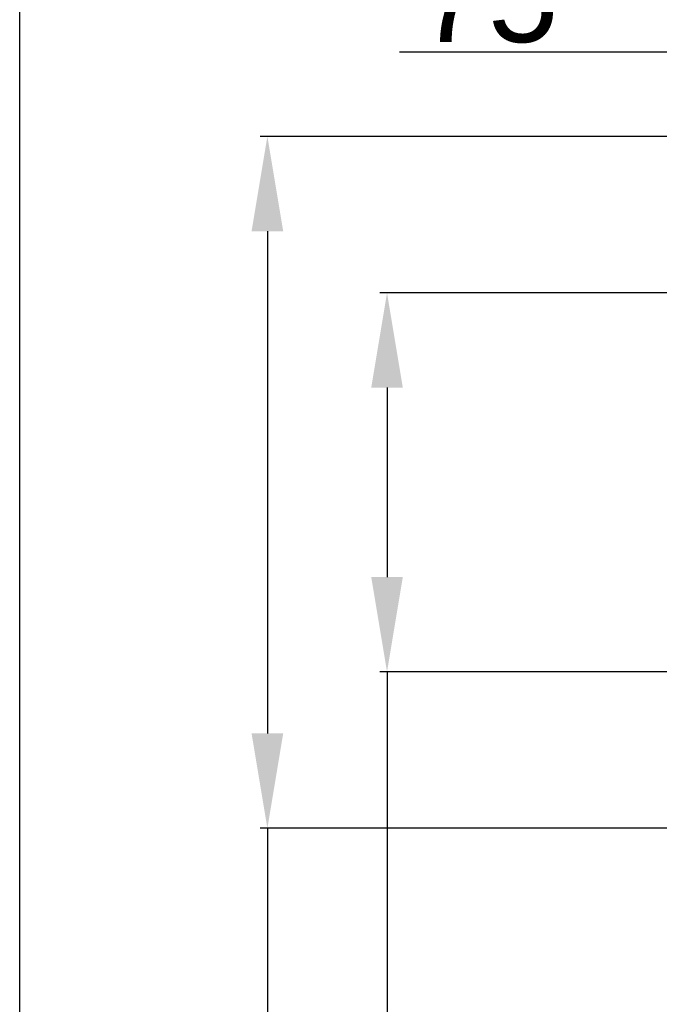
# Model space of a CAD drawing. Header units: millimetres. Extents: x -1960 to 5860, y -1328 to 4132.
# Tile 10 of 32: x -1960 to -1285, y 1575 to 2614. Entities that reach past the tile are written whole.
import ezdxf

# ---------------------------------------------------------------- set-up
doc = ezdxf.new("R2010")
doc.units = ezdxf.units.MM
doc.layers.add('Layer2', color=10, linetype='Continuous')
doc.dimstyles.get("Standard").update_dxf_attribs({"dimtxt": 2.5, "dimasz": 3, "dimexe": 0.18, "dimexo": 0.0625, "dimgap": 0.09, "dimtad": 1, "dimdsep": 46, "dimtxsty": 'Standard', "dimcen": 0.09, "dimadec": 0, "dimazin": 0, "dimtol": 1, "dimtp": 0.01, "dimtm": 0.01, "dimtfac": 1, "dimtofl": 0, "dimtmove": 0, "dimatfit": 3, "dimfxl": 0, "dimtolj": 1, "dimarcsym": 0})

# ---------------------------------------------------------------- blocks, each defined once
blk = doc.blocks.new('*D22')
at = {"layer": 'Defpoints', "color": 0}
for p in [(-1170.427554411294, 2490.577031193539), (-1698.535770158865, 1760.57703119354), (-1170.427554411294, 1760.577031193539)]:
    blk.add_point(p, dxfattribs=at)
at = {"layer": 'Layer2', "color": 0, "lineweight": -2}
for p, q in [((-1173.052554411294, 2490.577031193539), (-1706.095770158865, 2490.577031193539)), ((-1698.535770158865, 2390.577031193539), (-1698.535770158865, 1860.57703119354)), ((-1173.052554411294, 1760.577031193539), (-1706.095770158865, 1760.57703119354)), ((-1698.535770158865, 1760.57703119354), (-1698.535770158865, 1026.556189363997))]:
    blk.add_line(p, q, dxfattribs=at)
at = {"layer": 'Layer2', "color": 0}
for points in [[(-1715.202436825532, 2390.577031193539), (-1681.869103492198, 2390.577031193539), (-1698.535770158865, 2490.577031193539)], [(-1715.202436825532, 1860.57703119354), (-1681.869103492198, 1860.57703119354), (-1698.535770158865, 1760.57703119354)]]:
    blk.add_solid(points, dxfattribs=at)
at = {"layer": 'Layer2', "color": 0, "insert": (-1758.535770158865, 1211.556189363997), "char_height": 100, "attachment_point": 5, "rotation": 90}
blk.add_mtext('\\A1;Ø730', dxfattribs=at)
blk = doc.blocks.new('*D23')
at = {"layer": 'Defpoints', "color": 0}
for p in [(-1172.427554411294, 2579.393052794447), (-1172.427554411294, 2488.577031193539), (-1097.427554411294, 2488.577031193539)]:
    blk.add_point(p, dxfattribs=at)
at = {"layer": 'Layer2', "color": 0, "lineweight": -2}
for p, q in [((-1272.427554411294, 2579.393052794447), (-1559.094221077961, 2579.393052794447)), ((-1172.427554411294, 2491.202031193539), (-1172.427554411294, 2586.953052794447)), ((-1097.427554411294, 2491.202031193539), (-1097.427554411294, 2586.953052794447)), ((-997.4275544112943, 2579.393052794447), (-897.4275544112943, 2579.393052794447))]:
    blk.add_line(p, q, dxfattribs=at)
at = {"layer": 'Layer2', "color": 0}
for points in [[(-1272.427554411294, 2596.059719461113), (-1272.427554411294, 2562.72638612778), (-1172.427554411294, 2579.393052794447)], [(-997.4275544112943, 2596.059719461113), (-997.4275544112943, 2562.72638612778), (-1097.427554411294, 2579.393052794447)]]:
    blk.add_solid(points, dxfattribs=at)
at = {"layer": 'Layer2', "color": 0, "insert": (-1465.760887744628, 2639.393052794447), "char_height": 100, "attachment_point": 5}
blk.add_mtext('\\A1;75', dxfattribs=at)
blk = doc.blocks.new('*D24')
at = {"layer": 'Defpoints', "color": 0}
for p in [(-1057.427554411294, 2325.577031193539), (-1572.234404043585, 1925.57703119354), (-1057.427554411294, 1925.577031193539)]:
    blk.add_point(p, dxfattribs=at)
at = {"layer": 'Layer2', "color": 0, "lineweight": -2}
for p, q in [((-1060.052554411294, 2325.577031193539), (-1579.794404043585, 2325.577031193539)), ((-1572.234404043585, 2225.577031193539), (-1572.234404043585, 2025.57703119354)), ((-1060.052554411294, 1925.577031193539), (-1579.794404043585, 1925.57703119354)), ((-1572.234404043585, 1925.57703119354), (-1572.234404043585, 1025.678929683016))]:
    blk.add_line(p, q, dxfattribs=at)
at = {"layer": 'Layer2', "color": 0}
for points in [[(-1588.901070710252, 2225.577031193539), (-1555.567737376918, 2225.577031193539), (-1572.234404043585, 2325.577031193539)], [(-1588.901070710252, 2025.57703119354), (-1555.567737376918, 2025.57703119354), (-1572.234404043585, 1925.57703119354)]]:
    blk.add_solid(points, dxfattribs=at)
at = {"layer": 'Layer2', "color": 0, "insert": (-1632.234404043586, 1202.345596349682), "char_height": 100, "attachment_point": 5, "rotation": 90}
blk.add_mtext('\\A1;Ø400', dxfattribs=at)

msp = doc.modelspace()

# ---------------------------------------------------------------- linework, layer by layer
at = {"color": 7, "linetype": 'Continuous'}
msp.add_line((-1959.999212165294, -1328.242572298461), (-1959.999212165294, 4131.757427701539), dxfattribs=at)

# ---------------------------------------------------------------- dimensions: what is measured, and where the dimension line sits
at = {"layer": 'Layer2'}
dim = msp.add_linear_dim(base=(-1172.427554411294, 2579.393052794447), p1=(-1097.427554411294, 2488.577031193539), p2=(-1172.427554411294, 2488.577031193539), dimstyle='Standard', override={"dimtxt": 100, "dimasz": 100, "dimexe": 7.56, "dimexo": 2.625, "dimgap": 10, "dimdec": 0, "dimzin": 0, "dimdsep": 44, "dimcen": 3.78, "dimtol": 0, "dimtdec": 0, "dimtzin": 0}, dxfattribs=at)
dim.commit()
dim.dimension.update_dxf_attribs({"geometry": '*D23', "text_midpoint": (-1465.760887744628, 2639.393052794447)})
for base, p1, p2, text, picture, middle in [((-1698.535770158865, 1760.57703119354), (-1170.427554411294, 2490.577031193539), (-1170.427554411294, 1760.577031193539), 'Ø730', '*D22', (-1698.535770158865, 1211.556189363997)), ((-1572.234404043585, 1925.57703119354), (-1057.427554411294, 2325.577031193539), (-1057.427554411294, 1925.577031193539), 'Ø400', '*D24', (-1572.234404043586, 1202.345596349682))]:
    dim = msp.add_linear_dim(base=base, p1=p1, p2=p2, angle=90, text=text, dimstyle='Standard', override={"dimtxt": 100, "dimasz": 100, "dimexe": 7.56, "dimexo": 2.625, "dimgap": 10, "dimdec": 0, "dimzin": 0, "dimdsep": 44, "dimcen": 3.78, "dimtol": 0, "dimtdec": 0, "dimtzin": 0}, dxfattribs=at)
    dim.commit()
    dim.dimension.update_dxf_attribs({"geometry": picture, "text_midpoint": middle, "dimtype": 160})

doc.saveas('drawing.dxf')
